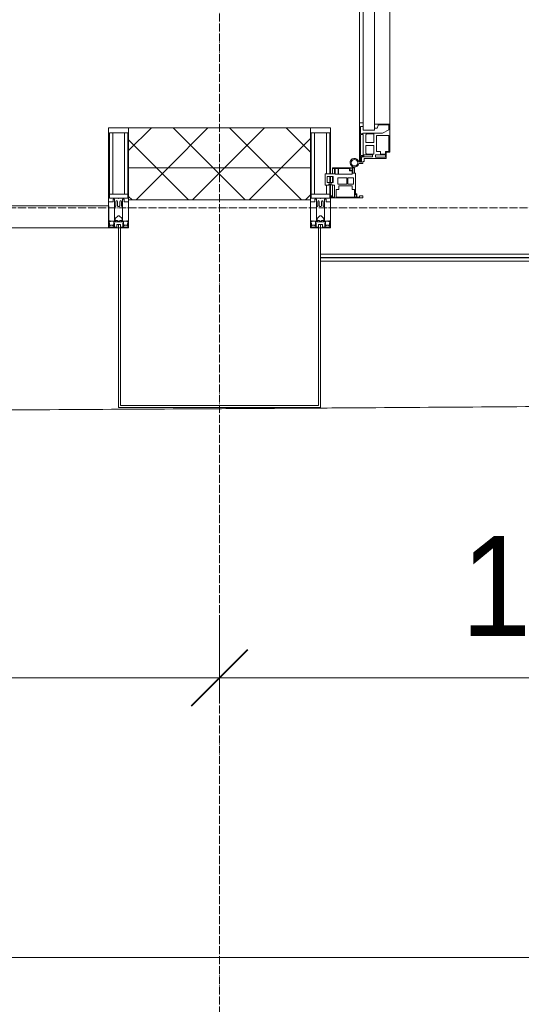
# Model space of a CAD drawing. Header units: millimetres. Extents: x 5617 to 137814, y 7718 to 189336.
# Tile 57 of 97: x 57555 to 58810, y 13406 to 15871. Entities that reach past the tile are written whole.
import ezdxf

# ---------------------------------------------------------------- set-up
doc = ezdxf.new("R2010")
doc.units = ezdxf.units.MM
doc.linetypes.add('ADSK_Линия сетки', pattern=[25, 20, -2.5, 0, -2.5])
doc.linetypes.add('Линия сетки', pattern=[25, 20, -2.5, 0, -2.5])
for name, color, linetype, lineweight in [('Двери', 7, 'Continuous', 18), ('Импосты витража', 7, 'Continuous', 18), ('Колонны', 7, 'Continuous', 18), ('Ограждение', 7, 'Continuous', 18), ('Оси', 7, 'Continuous', 9), ('Панели витража', 7, 'Continuous', 18), ('Поручни', 7, 'Continuous', 18), ('Размеры', 7, 'Continuous', 9), ('Размеры-100', 7, 'Continuous', 9), ('Стены разрез', 7, 'Continuous', 40), ('Стены штриховка', 7, 'Continuous', 40), ('Форма', 7, 'Continuous', 18), ('Элементы узлов', 7, 'Continuous', 18)]:
    doc.layers.add(name, color=color, linetype=linetype, lineweight=lineweight)
doc.styles.add('Arial', font='arial.ttf', dxfattribs={"width": 0.9, "height": 250})
doc.dimstyles.new('Основной_2_5_мм', dxfattribs={"dimscale": 304.8, "dimtxt": 255.06485, "dimasz": 0.463911, "dimexe": 0.492126, "dimexo": 0.492126, "dimgap": 0.098425, "dimtad": 1, "dimdec": 0, "dimdsep": 46, "dimtxsty": 'Arial', "dimblk1": 'OBLIQUE', "dimblk2": 'OBLIQUE', "dimsah": 1, "dimcen": 0.09, "dimdle": 0.492126, "dimazin": 2, "dimtfac": 1, "dimtdec": 4, "dimtix": 1, "dimtmove": 0, "dimatfit": 3, "dimfxl": 1, "dimtvp": 1, "dimtolj": 1, "dimtzin": 0, "dimlwd": 20, "dimlwe": 20, "dimarcsym": 2})
pattern_1 = [(45, (0, 0), (-70.71068, 70.71068), []), (135, (0, 0), (-70.71068, -70.71068), [])]

# ---------------------------------------------------------------- blocks, each defined once
blk = doc.blocks.new('A_PAN_ALU_Door_Double - EXT_1_Double_EQ-7506763-МКСС_К4_L12_41_700_')
at = {"layer": 'Двери', "color": 253, "lineweight": 5, "true_color": 0xaaaaaa}
for p, q in [((-575.1, -160.7), (-585.4, -160.7)), ((-583.7, -164.2), (-583.7, -262.2)), ((-581.6, -179.2), (-581.6, -164.2)), ((-581.6, -164.2), (-578.6, -164.2)), ((-578.6, -164.2), (-578.6, -174.5)), ((-575.1, -165.6), (-575.1, -160.7)), ((-572.4, -165.6), (-575.1, -165.6)), ((-572.4, -173.3), (-572.4, -165.6)), ((572.4, -165.6), (575.1, -165.6)), ((572.4, -173.3), (572.4, -165.6)), ((575.1, -160.7), (585.4, -160.7)), ((575.1, -165.6), (575.1, -160.7)), ((581.6, -164.2), (578.6, -164.2)), ((578.6, -164.2), (578.6, -174.5)), ((581.6, -179.2), (581.6, -164.2)), ((583.7, -164.2), (583.7, -262.2)), ((-572.9, -179.2), (-581.6, -179.2)), ((-581.6, -233.4), (-581.6, -180.9)), ((-581.6, -180.9), (-574.6, -180.9)), ((-575.5, -177.5), (-551.3, -177.5)), ((-574.6, -180.9), (-574.6, -233.4)), ((-572.9, -182.2), (-572.9, -179.2)), ((-551.3, -182.2), (-572.9, -182.2)), ((-517.1, -173.3), (-572.4, -173.3)), ((-567.6, -186.7), (-566.1, -184)), ((-567.6, -205.7), (-567.6, -186.7)), ((-566.1, -184), (-547.7, -184)), ((-551.3, -177.5), (-551.3, -182.2)), ((-547.7, -184), (-547.7, -205.7)), ((-543.6, -182.2), (-543.6, -176.7)), ((-543.6, -176.7), (-518.6, -176.7)), ((-518.6, -182.2), (-543.6, -182.2)), ((-541.3, -230.6), (-541.3, -191)), ((-541.3, -191), (-531.2, -191)), ((-531.2, -191), (-531.2, -184.4)), ((-531.2, -184.4), (-518.8, -184.4)), ((-518.8, -184.4), (-518.8, -191)), ((-518.8, -191), (-510.6, -191)), ((-518.6, -176.7), (-518.6, -182.2)), ((-517.1, -189.3), (-517.1, -173.3)), ((-508.2, -189.3), (-517.1, -189.3)), ((-510.6, -191), (-510.6, -230.6)), ((-508.2, -259.2), (-508.2, -189.3)), ((508.2, -189.3), (517.1, -189.3)), ((508.2, -259.2), (508.2, -189.3)), ((510.6, -191), (510.6, -230.6)), ((518.8, -191), (510.6, -191)), ((517.1, -173.3), (572.4, -173.3)), ((517.1, -189.3), (517.1, -173.3)), ((518.6, -176.7), (518.6, -182.2)), ((543.6, -176.7), (518.6, -176.7)), ((518.6, -182.2), (543.6, -182.2)), ((518.8, -184.4), (518.8, -191)), ((531.2, -184.4), (518.8, -184.4)), ((531.2, -191), (531.2, -184.4)), ((541.3, -191), (531.2, -191)), ((541.3, -230.6), (541.3, -191)), ((543.6, -182.2), (543.6, -176.7)), ((547.7, -184), (547.7, -205.7)), ((566.1, -184), (547.7, -184)), ((551.3, -177.5), (551.3, -182.2)), ((575.5, -177.5), (551.3, -177.5)), ((551.3, -182.2), (572.9, -182.2)), ((567.6, -186.7), (566.1, -184)), ((567.6, -205.7), (567.6, -186.7)), ((572.9, -179.2), (581.6, -179.2)), ((572.9, -182.2), (572.9, -179.2)), ((574.6, -180.9), (574.6, -233.4)), ((581.6, -180.9), (574.6, -180.9)), ((581.6, -233.4), (581.6, -180.9)), ((-547.7, -205.7), (-567.6, -205.7)), ((-567.6, -232.6), (-567.6, -213.6)), ((-567.6, -213.6), (-547.7, -213.6)), ((-547.7, -213.6), (-547.7, -235.3)), ((547.7, -205.7), (567.6, -205.7)), ((567.6, -213.6), (547.7, -213.6)), ((547.7, -213.6), (547.7, -235.3)), ((567.6, -232.6), (567.6, -213.6)), ((-583.7, -244.2), (-583.7, -677.3)), ((-574.6, -233.4), (-581.6, -233.4)), ((-581.6, -253.1), (-581.6, -235.1)), ((-581.6, -235.1), (-575.4, -235.1)), ((-575.4, -235.1), (-575.4, -237.1)), ((-575.4, -237.1), (-526.4, -237.1)), ((-574.6, -244.2), (-546, -244.2)), ((-574.6, -244.2), (-574.6, -677.3)), ((-566.1, -235.3), (-567.6, -232.6)), ((-547.7, -235.3), (-566.1, -235.3)), ((-546, -677.3), (-546, -244.2)), ((-510.6, -230.6), (-541.3, -230.6)), ((-526.4, -237.1), (-510.6, -244.7)), ((-510.6, -244.7), (-510.6, -257.7)), ((510.6, -230.6), (541.3, -230.6)), ((526.4, -237.1), (510.6, -244.7)), ((510.6, -244.7), (510.6, -257.7)), ((575.4, -237.1), (526.4, -237.1)), ((546, -677.3), (546, -244.2)), ((574.6, -244.2), (546, -244.2)), ((547.7, -235.3), (566.1, -235.3)), ((566.1, -235.3), (567.6, -232.6)), ((574.6, -233.4), (581.6, -233.4)), ((574.6, -244.2), (574.6, -677.3)), ((575.4, -235.1), (575.4, -237.1)), ((581.6, -235.1), (575.4, -235.1)), ((581.6, -253.1), (581.6, -235.1)), ((583.7, -244.2), (583.7, -677.3)), ((-583.7, -262.2), (-574.6, -262.2)), ((-574.6, -253.1), (-581.6, -253.1)), ((-574.6, -262.2), (-574.6, -253.1)), ((-539.3, -249.6), (-546, -249.6)), ((-546, -249.6), (-546, -259.2)), ((-546, -259.2), (-508.2, -259.2)), ((-537.1, -255.7), (-539.3, -249.6)), ((-537.1, -257.7), (-537.1, -255.7)), ((-510.6, -257.7), (-537.1, -257.7)), ((-508.2, -662.3), (-508.2, -259.2)), ((546, -259.2), (508.2, -259.2)), ((508.2, -662.3), (508.2, -259.2)), ((510.6, -257.7), (537.1, -257.7)), ((537.1, -255.7), (539.3, -249.6)), ((537.1, -257.7), (537.1, -255.7)), ((539.3, -249.6), (546, -249.6)), ((546, -249.6), (546, -259.2)), ((574.6, -253.1), (581.6, -253.1)), ((574.6, -262.2), (574.6, -253.1)), ((583.7, -262.2), (574.6, -262.2)), ((-574.6, -659.3), (-583.7, -659.3)), ((-583.7, -659.3), (-583.7, -758.9)), ((-574.6, -659.3), (-583.7, -659.3)), ((-583.7, -659.3), (-583.7, -758.9)), ((-574.6, -668.4), (-574.6, -659.3)), ((-574.6, -668.4), (-574.6, -659.3)), ((-508.2, -662.3), (-546, -662.3)), ((-546, -662.3), (-546, -672)), ((-508.2, -662.3), (-546, -662.3)), ((-546, -662.3), (-546, -672)), ((-537.1, -665.9), (-537.1, -663.8)), ((-537.1, -663.8), (-510.6, -663.8)), ((-537.1, -665.9), (-537.1, -663.8)), ((-537.1, -663.8), (-510.6, -663.8)), ((-510.6, -663.8), (-510.6, -676.8)), ((-510.6, -663.8), (-510.6, -676.8)), ((-508.2, -732.3), (-508.2, -662.3)), ((-508.2, -732.3), (-508.2, -662.3)), ((508.2, -662.3), (546, -662.3)), ((508.2, -732.3), (508.2, -662.3)), ((508.2, -662.3), (546, -662.3)), ((508.2, -732.3), (508.2, -662.3)), ((510.6, -663.8), (510.6, -676.8)), ((537.1, -663.8), (510.6, -663.8)), ((510.6, -663.8), (510.6, -676.8)), ((537.1, -663.8), (510.6, -663.8)), ((537.1, -665.9), (537.1, -663.8)), ((537.1, -665.9), (537.1, -663.8)), ((546, -662.3), (546, -672)), ((546, -662.3), (546, -672)), ((574.6, -659.3), (583.7, -659.3)), ((574.6, -668.4), (574.6, -659.3)), ((574.6, -659.3), (583.7, -659.3)), ((574.6, -668.4), (574.6, -659.3)), ((583.7, -659.3), (583.7, -758.9)), ((583.7, -659.3), (583.7, -758.9)), ((-581.6, -686.5), (-581.6, -668.4)), ((-581.6, -668.4), (-574.6, -668.4)), ((-581.6, -686.5), (-581.6, -668.4)), ((-581.6, -668.4), (-574.6, -668.4)), ((-575.4, -686.5), (-581.6, -686.5)), ((-575.4, -686.5), (-581.6, -686.5)), ((-581.6, -740.6), (-581.6, -688.2)), ((-581.6, -688.2), (-574.6, -688.2)), ((-581.6, -740.6), (-581.6, -688.2)), ((-581.6, -688.2), (-574.6, -688.2)), ((-526.4, -684.5), (-575.4, -684.5)), ((-575.4, -684.5), (-575.4, -686.5)), ((-526.4, -684.5), (-575.4, -684.5)), ((-575.4, -684.5), (-575.4, -686.5)), ((-574.6, -677.3), (-546, -677.3)), ((-574.6, -688.2), (-574.6, -740.6)), ((-574.6, -688.2), (-574.6, -740.6)), ((-567.6, -688.9), (-566.1, -686.3)), ((-567.6, -688.9), (-566.1, -686.3)), ((-567.6, -708), (-567.6, -688.9)), ((-567.6, -708), (-567.6, -688.9)), ((-566.1, -686.3), (-547.7, -686.3)), ((-566.1, -686.3), (-547.7, -686.3)), ((-547.7, -686.3), (-547.7, -708)), ((-547.7, -686.3), (-547.7, -708)), ((-546, -672), (-539.3, -672)), ((-546, -672), (-539.3, -672)), ((-539.3, -672), (-537.1, -665.9)), ((-539.3, -672), (-537.1, -665.9)), ((-510.6, -676.8), (-526.4, -684.5)), ((-510.6, -676.8), (-526.4, -684.5)), ((510.6, -676.8), (526.4, -684.5)), ((510.6, -676.8), (526.4, -684.5)), ((526.4, -684.5), (575.4, -684.5)), ((526.4, -684.5), (575.4, -684.5)), ((539.3, -672), (537.1, -665.9)), ((539.3, -672), (537.1, -665.9)), ((546, -672), (539.3, -672)), ((546, -672), (539.3, -672)), ((574.6, -677.3), (546, -677.3)), ((547.7, -686.3), (547.7, -708)), ((566.1, -686.3), (547.7, -686.3)), ((547.7, -686.3), (547.7, -708)), ((566.1, -686.3), (547.7, -686.3)), ((567.6, -688.9), (566.1, -686.3)), ((567.6, -688.9), (566.1, -686.3)), ((567.6, -708), (567.6, -688.9)), ((567.6, -708), (567.6, -688.9)), ((581.6, -668.4), (574.6, -668.4)), ((581.6, -668.4), (574.6, -668.4)), ((581.6, -688.2), (574.6, -688.2)), ((574.6, -688.2), (574.6, -740.6)), ((581.6, -688.2), (574.6, -688.2)), ((574.6, -688.2), (574.6, -740.6)), ((575.4, -684.5), (575.4, -686.5)), ((575.4, -684.5), (575.4, -686.5)), ((575.4, -686.5), (581.6, -686.5)), ((575.4, -686.5), (581.6, -686.5)), ((581.6, -686.5), (581.6, -668.4)), ((581.6, -686.5), (581.6, -668.4)), ((581.6, -740.6), (581.6, -688.2)), ((581.6, -740.6), (581.6, -688.2)), ((-547.7, -708), (-567.6, -708)), ((-547.7, -708), (-567.6, -708)), ((-541.3, -730.5), (-541.3, -691)), ((-541.3, -691), (-510.6, -691)), ((-541.3, -730.5), (-541.3, -691)), ((-541.3, -691), (-510.6, -691)), ((-510.6, -691), (-510.6, -730.6)), ((-510.6, -691), (-510.6, -730.6)), ((541.3, -691), (510.6, -691)), ((510.6, -691), (510.6, -730.6)), ((541.3, -691), (510.6, -691)), ((510.6, -691), (510.6, -730.6)), ((541.3, -730.5), (541.3, -691)), ((541.3, -730.5), (541.3, -691)), ((547.7, -708), (567.6, -708)), ((547.7, -708), (567.6, -708)), ((-567.6, -734.8), (-567.6, -715.8)), ((-567.6, -715.8), (-547.7, -715.8)), ((-567.6, -734.8), (-567.6, -715.8)), ((-567.6, -715.8), (-547.7, -715.8)), ((-566.1, -737.5), (-567.6, -734.8)), ((-566.1, -737.5), (-567.6, -734.8)), ((-547.7, -737.5), (-566.1, -737.5)), ((-547.7, -737.5), (-566.1, -737.5)), ((-547.7, -715.8), (-547.7, -737.5)), ((-547.7, -715.8), (-547.7, -737.5)), ((-531.2, -730.5), (-541.3, -730.5)), ((-531.2, -730.5), (-541.3, -730.5)), ((-531.2, -737.1), (-531.2, -730.5)), ((-531.2, -737.1), (-531.2, -730.5)), ((-518.8, -737.1), (-531.2, -737.1)), ((-518.8, -737.1), (-531.2, -737.1)), ((-510.6, -730.6), (-518.8, -730.6)), ((-518.8, -730.6), (-518.8, -737.1)), ((-510.6, -730.6), (-518.8, -730.6)), ((-518.8, -730.6), (-518.8, -737.1)), ((-517.1, -741.8), (-517.1, -732.3)), ((-517.1, -732.3), (-508.2, -732.3)), ((-517.1, -741.8), (-517.1, -732.3)), ((-517.1, -732.3), (-508.2, -732.3)), ((517.1, -732.3), (508.2, -732.3)), ((517.1, -732.3), (508.2, -732.3)), ((510.6, -730.6), (518.8, -730.6)), ((510.6, -730.6), (518.8, -730.6)), ((517.1, -741.8), (517.1, -732.3)), ((517.1, -741.8), (517.1, -732.3)), ((518.8, -730.6), (518.8, -737.1)), ((518.8, -730.6), (518.8, -737.1)), ((518.8, -737.1), (531.2, -737.1)), ((518.8, -737.1), (531.2, -737.1)), ((531.2, -730.5), (541.3, -730.5)), ((531.2, -737.1), (531.2, -730.5)), ((531.2, -730.5), (541.3, -730.5)), ((531.2, -737.1), (531.2, -730.5)), ((567.6, -715.8), (547.7, -715.8)), ((547.7, -715.8), (547.7, -737.5)), ((567.6, -715.8), (547.7, -715.8)), ((547.7, -715.8), (547.7, -737.5)), ((547.7, -737.5), (566.1, -737.5)), ((547.7, -737.5), (566.1, -737.5)), ((566.1, -737.5), (567.6, -734.8)), ((566.1, -737.5), (567.6, -734.8)), ((567.6, -734.8), (567.6, -715.8)), ((567.6, -734.8), (567.6, -715.8)), ((-583.7, -758.9), (-578.6, -758.9)), ((-583.7, -758.9), (-578.6, -758.9)), ((-574.6, -740.6), (-581.6, -740.6)), ((-574.6, -740.6), (-581.6, -740.6)), ((-581.6, -750.3), (-581.6, -742.3)), ((-581.6, -742.3), (-572.9, -742.3)), ((-581.6, -750.3), (-581.6, -742.3)), ((-581.6, -742.3), (-572.9, -742.3)), ((-579.8, -750.3), (-581.6, -750.3)), ((-579.8, -750.3), (-581.6, -750.3)), ((-578.6, -748.9), (-579.8, -748.9)), ((-579.8, -748.9), (-579.8, -750.3)), ((-578.6, -748.9), (-579.8, -748.9)), ((-579.8, -748.9), (-579.8, -750.3)), ((-578.6, -758.9), (-578.6, -748.9)), ((-578.6, -758.9), (-578.6, -748.9)), ((-572.9, -742.3), (-572.9, -739.3)), ((-572.9, -739.3), (-543.6, -739.3)), ((-572.9, -742.3), (-572.9, -739.3)), ((-572.9, -739.3), (-543.6, -739.3)), ((-543.6, -739.3), (-543.6, -744.8)), ((-543.6, -739.3), (-543.6, -744.8)), ((-543.6, -744.8), (-518.6, -744.8)), ((-543.6, -744.8), (-518.6, -744.8)), ((-518.6, -744.8), (-518.6, -741.8)), ((-518.6, -741.8), (-517.1, -741.8)), ((-518.6, -744.8), (-518.6, -741.8)), ((-518.6, -741.8), (-517.1, -741.8)), ((518.6, -741.8), (517.1, -741.8)), ((518.6, -741.8), (517.1, -741.8)), ((518.6, -744.8), (518.6, -741.8)), ((518.6, -744.8), (518.6, -741.8)), ((543.6, -744.8), (518.6, -744.8)), ((543.6, -744.8), (518.6, -744.8)), ((543.6, -739.3), (543.6, -744.8)), ((572.9, -739.3), (543.6, -739.3)), ((543.6, -739.3), (543.6, -744.8)), ((572.9, -739.3), (543.6, -739.3)), ((572.9, -742.3), (572.9, -739.3)), ((572.9, -742.3), (572.9, -739.3)), ((581.6, -742.3), (572.9, -742.3)), ((581.6, -742.3), (572.9, -742.3)), ((574.6, -740.6), (581.6, -740.6)), ((574.6, -740.6), (581.6, -740.6)), ((578.6, -748.9), (579.8, -748.9)), ((578.6, -758.9), (578.6, -748.9)), ((578.6, -748.9), (579.8, -748.9)), ((578.6, -758.9), (578.6, -748.9)), ((583.7, -758.9), (578.6, -758.9)), ((583.7, -758.9), (578.6, -758.9)), ((579.8, -748.9), (579.8, -750.3)), ((579.8, -748.9), (579.8, -750.3)), ((579.8, -750.3), (581.6, -750.3)), ((579.8, -750.3), (581.6, -750.3)), ((581.6, -750.3), (581.6, -742.3)), ((581.6, -750.3), (581.6, -742.3))]:
    blk.add_line(p, q, dxfattribs=at)
at = {"layer": 'Двери', "lineweight": 5}
for p, q in [((-625.1, -576.5), (-605.1, -576.5)), ((-605.1, -576.5), (-605.1, -596.5)), ((625.1, -576.5), (605.1, -576.5)), ((605.1, -576.5), (605.1, -596.5)), ((-660.1, -685.7), (-660.1, -611.5)), ((-640.1, -611.5), (-640.1, -683.8)), ((-605.1, -596.5), (-625.1, -596.5)), ((605.1, -596.5), (625.1, -596.5)), ((640.1, -611.5), (640.1, -683.8)), ((660.1, -685.7), (660.1, -611.5)), ((-624.5, -698.8), (-597.6, -697.7)), ((-597.6, -723.5), (-597.6, -696)), ((-595.1, -693.5), (-583.6, -693.5)), ((595.1, -693.5), (583.6, -693.5)), ((597.6, -723.5), (597.6, -696)), ((624.5, -698.8), (597.6, -697.7)), ((-597.6, -721.7), (-626.4, -720.7)), ((-583.6, -726), (-595.1, -726)), ((583.6, -726), (595.1, -726)), ((597.6, -721.7), (626.4, -720.7))]:
    blk.add_line(p, q, dxfattribs=at)
at = {"layer": 'Двери', "color": 253, "lineweight": 5, "true_color": 0xaaaaaa}
for centre, radius, start, end in [((-596.2, -162.7), 11, 9.9716, 343.953), ((-596.2, -162.6), 8, 90, 270), ((-596.2, -162.6), 8, 270, 90), ((-583.7, -166.3), 2.03, 90, 163.9279), ((583.7, -166.3), 2.03, 16.0721, 90), ((596.2, -162.7), 11, 196.047, 170.0284), ((596.2, -162.6), 8, 90, 270), ((596.2, -162.6), 8, 270, 90), ((-575.5, -174.5), 3, 180, 270), ((575.5, -174.5), 3, 270, 0)]:
    blk.add_arc(centre, radius, start, end, dxfattribs=at)
at = {"layer": 'Двери', "color": 254, "lineweight": 5, "true_color": 0xd4d4d4}
for centre, start, end in [((-596.2, -162.6), 270.9387, 0.704), ((596.2, -162.6), 179.296, 269.0613)]:
    blk.add_arc(centre, 596.2, start, end, dxfattribs=at)
at = {"layer": 'Двери', "lineweight": 5}
for centre, radius, start, end in [((-625.1, -611.5), 35, 90, 180), ((625.1, -611.5), 35, 0, 90), ((-625.1, -611.5), 15, 90, 180), ((625.1, -611.5), 15, 0, 90), ((-625.1, -685.7), 35, 180, 267.8055), ((-625.1, -683.8), 15, 180, 272.1944), ((625.1, -683.8), 15, 267.8056, 0), ((625.1, -685.7), 35, 272.1945, 0), ((-595.1, -696), 2.5, 90, 180), ((595.1, -696), 2.5, 0, 90), ((-595.1, -723.5), 2.5, 180, 270), ((595.1, -723.5), 2.5, 270, 0)]:
    blk.add_arc(centre, radius, start, end, dxfattribs=at)
at = {"layer": 'Панели витража', "color": 253, "lineweight": 5, "true_color": 0xaaaaaa}
for p, q in [((-654.3, -79.5), (-654.3, -74.5)), ((-654.3, -74.5), (-575.3, -74.5)), ((-652.8, -79.5), (-654.3, -79.5)), ((-652.8, -76.7), (-652.8, -79.5)), ((-646.3, -76.7), (-652.8, -76.7)), ((-651.2, -76.7), (-651.2, -106.6)), ((-646.3, -106.6), (-646.3, -76.7)), ((-592, -76.3), (-642.4, -76.3)), ((-642.4, -76.3), (-642.4, -95.5)), ((-642.4, -95.5), (-635.3, -95.5)), ((-635.3, -95.5), (-635.3, -105)), ((-602.1, -95.5), (-595.8, -95.5)), ((-602.1, -105), (-602.1, -95.5)), ((-596.2, -95.5), (-596.2, -76.2)), ((-595.8, -89), (-595, -88.2)), ((-595.8, -95.5), (-595.8, -89)), ((-595, -83.1), (-592, -83.1)), ((-595, -88.2), (-595, -83.1)), ((-593.3, -84.8), (-593.3, -136.5)), ((-590.3, -84.8), (-593.3, -84.8)), ((-592, -83.1), (-592, -76.3)), ((-590.3, -76.5), (-590.3, -84.8)), ((-583.9, -76.5), (-590.3, -76.5)), ((-583.9, -79.5), (-583.9, -76.5)), ((-575.3, -79.5), (-583.9, -79.5)), ((-575.3, -74.5), (-575.3, -79.5)), ((575.3, -74.5), (654.3, -74.5)), ((575.3, -79.5), (575.3, -74.5)), ((583.9, -79.5), (575.3, -79.5)), ((583.9, -76.5), (583.9, -79.5)), ((590.3, -76.5), (583.9, -76.5)), ((590.3, -84.8), (590.3, -76.5)), ((593.3, -84.8), (590.3, -84.8)), ((592, -76.3), (592, -83.1)), ((642.4, -76.3), (592, -76.3)), ((592, -83.1), (595, -83.1)), ((593.3, -136.5), (593.3, -84.8)), ((595, -83.1), (595, -88.2)), ((595, -88.2), (595.8, -89)), ((595.8, -89), (595.8, -95.5)), ((595.8, -95.5), (602.1, -95.5)), ((596.2, -76.2), (596.2, -95.5)), ((602.1, -95.5), (602.1, -105)), ((635.3, -95.5), (642.4, -95.5)), ((635.3, -105), (635.3, -95.5)), ((642.4, -95.5), (642.4, -76.3)), ((646.3, -76.7), (646.3, -106.6)), ((652.8, -76.7), (646.3, -76.7)), ((651.2, -106.6), (651.2, -76.7)), ((652.8, -79.5), (652.8, -76.7)), ((654.3, -79.5), (652.8, -79.5)), ((654.3, -74.5), (654.3, -79.5)), ((-669.2, -106.6), (-660.2, -106.6)), ((-669.2, -135.1), (-669.2, -106.6)), ((-664.2, -113.4), (-664.2, -128.4)), ((-649.2, -113.4), (-664.2, -113.4)), ((-660.2, -106.6), (-660.2, -110.1)), ((-660.2, -110.1), (-653.3, -110.1)), ((-653.3, -106.6), (-646.3, -106.6)), ((-653.3, -110.1), (-653.3, -106.6)), ((-651.2, -113.4), (-651.2, -128.4)), ((-649.2, -128.4), (-649.2, -113.4)), ((-637.8, -108.8), (-637.8, -125)), ((-615.2, -108.8), (-637.8, -108.8)), ((-635.3, -105), (-602.1, -105)), ((-615.2, -125), (-615.2, -108.8)), ((-613, -108.8), (-613, -125)), ((-598.7, -108.8), (-613, -108.8)), ((-598.7, -125), (-598.7, -108.8)), ((598.7, -108.8), (598.7, -125)), ((613, -108.8), (598.7, -108.8)), ((602.1, -105), (635.3, -105)), ((613, -125), (613, -108.8)), ((615.2, -108.8), (615.2, -125)), ((637.8, -108.8), (615.2, -108.8)), ((637.8, -125), (637.8, -108.8)), ((646.3, -106.6), (653.3, -106.6)), ((649.2, -113.4), (649.2, -128.4)), ((664.2, -113.4), (649.2, -113.4)), ((651.2, -128.4), (651.2, -113.4)), ((653.3, -106.6), (653.3, -110.1)), ((653.3, -110.1), (660.2, -110.1)), ((660.2, -106.6), (669.2, -106.6)), ((660.2, -110.1), (660.2, -106.6)), ((664.2, -128.4), (664.2, -113.4)), ((669.2, -106.6), (669.2, -135.1)), ((-645.9, -135.1), (-669.2, -135.1)), ((-664.2, -128.4), (-649.2, -128.4)), ((-651.2, -135.1), (-651.2, -148.5)), ((-645.9, -148.5), (-645.9, -135.1)), ((-644.3, -134.5), (-644.3, -148.2)), ((-637.3, -134.5), (-644.3, -134.5)), ((-637.8, -125), (-615.2, -125)), ((-637.3, -148.2), (-637.3, -134.5)), ((-635.9, -134.2), (-635.9, -148.4)), ((-601.9, -134.2), (-635.9, -134.2)), ((-613, -125), (-598.7, -125)), ((-608.9, -142.8), (-601.9, -142.8)), ((-608.9, -148.4), (-608.9, -142.8)), ((-607.5, -144.4), (-607.5, -148.7)), ((-601.5, -144.4), (-607.5, -144.4)), ((-601.9, -142.8), (-601.9, -134.2)), ((-601.5, -148.7), (-601.5, -144.4)), ((-600.3, -136.5), (-600.3, -150)), ((-593.3, -136.5), (-600.3, -136.5)), ((-596.2, -150), (-596.2, -136.5)), ((600.3, -136.5), (593.3, -136.5)), ((596.2, -136.5), (596.2, -150)), ((598.7, -125), (613, -125)), ((600.3, -150), (600.3, -136.5)), ((601.5, -144.4), (601.5, -148.7)), ((607.5, -144.4), (601.5, -144.4)), ((635.9, -134.2), (601.9, -134.2)), ((601.9, -134.2), (601.9, -142.8)), ((601.9, -142.8), (608.9, -142.8)), ((607.5, -148.7), (607.5, -144.4)), ((608.9, -142.8), (608.9, -148.4)), ((615.2, -125), (637.8, -125)), ((635.9, -148.4), (635.9, -134.2)), ((637.3, -134.5), (637.3, -148.2)), ((644.3, -134.5), (637.3, -134.5)), ((644.3, -148.2), (644.3, -134.5)), ((645.9, -135.1), (645.9, -148.5)), ((669.2, -135.1), (645.9, -135.1)), ((649.2, -128.4), (664.2, -128.4)), ((651.2, -148.5), (651.2, -135.1)), ((-651.2, -148.5), (-645.9, -148.5)), ((-651.2, -150), (-651.2, -148.5)), ((-600.3, -150), (-651.2, -150)), ((-644.3, -148.2), (-637.3, -148.2)), ((-635.9, -148.4), (-608.9, -148.4)), ((-607.5, -148.7), (-601.5, -148.7)), ((-600.3, -150), (-596.2, -150)), ((596.2, -150), (600.3, -150)), ((651.2, -150), (600.3, -150)), ((601.5, -148.7), (607.5, -148.7)), ((608.9, -148.4), (635.9, -148.4)), ((637.3, -148.2), (644.3, -148.2)), ((645.9, -148.5), (651.2, -148.5)), ((651.2, -148.5), (651.2, -150))]:
    blk.add_line(p, q, dxfattribs=at)
blk = doc.blocks.new('Rectangular Mullion - 50Wx250H-2623690-МКСС_К4_L12_41_700_')
at = {"layer": 'Элементы узлов', "color": 253, "lineweight": 5, "true_color": 0xaaaaaa}
for p, q in [((-25, 65.2), (-25, 250)), ((-25, 250), (0, 250)), ((25, 250), (0, 250)), ((25, 65.2), (25, 250)), ((-23, 237.3), (0, 237.3)), ((-23, 237.3), (-23, 73.6)), ((-14.9, 84), (-14.9, 237.3)), ((23, 237.3), (0, 237.3)), ((14.9, 84), (14.9, 237.3)), ((23, 237.3), (23, 73.6)), ((0, 84), (-23, 84)), ((0, 84), (23, 84)), ((-14, 65.2), (-25, 65.2)), ((-0.5, 73.6), (-23, 73.6)), ((-14, 71.3), (-14, 65.2)), ((-10, 71.3), (-14, 71.3)), ((-10, 53), (-10, 71.3)), ((-8.7, 53), (-10, 53)), ((-10, 53), (-10, 17)), ((-8.7, 53), (-7, 54.7)), ((-7, 65.2), (-5.9, 67.3)), ((-7, 65.2), (-7, 54.7)), ((-4.1, 67.3), (-5.9, 67.3)), ((-4.1, 67.3), (-2.9, 65.1)), ((-2.9, 65.1), (-2.9, 54.6)), ((-1.3, 53), (-2.9, 54.6)), ((0, 53), (-1.3, 53)), ((0, 53), (1.3, 53)), ((0.5, 73.6), (23, 73.6)), ((1.3, 53), (2.9, 54.6)), ((4.1, 67.3), (2.9, 65.1)), ((2.9, 65.1), (2.9, 54.6)), ((4.1, 67.3), (5.9, 67.3)), ((7, 65.2), (5.9, 67.3)), ((7, 65.2), (7, 54.7)), ((8.7, 53), (7, 54.7)), ((8.7, 53), (10, 53)), ((10, 71.3), (14, 71.3)), ((10, 53), (10, 71.3)), ((10, 53), (10, 17)), ((14, 71.3), (14, 65.2)), ((14, 65.2), (25, 65.2)), ((-8.5, 23), (-1.5, 30)), ((-1.5, 30), (0, 30)), ((1.5, 30), (0, 30)), ((8.5, 23), (1.5, 30)), ((-23.8, 14.6), (-25, 14.2)), ((-25, 0), (-25, 14.2)), ((-22.3, 17), (-23.8, 17)), ((-23.8, 17), (-23.8, 14.6)), ((-22.5, 10.6), (-23.8, 14.6)), ((-22.5, 10.6), (-23.7, 9.9)), ((-23.7, 1.3), (-23.7, 9.9)), ((-23.7, 1.3), (-11.8, 1.3)), ((-23.2, 10.2), (-22.5, 8)), ((-22.5, 8), (-22.5, 4.5)), ((-21.3, 4.5), (-22.5, 4.5)), ((-22.3, 17), (-22.3, 16)), ((-22.3, 16), (-21.3, 16)), ((-19, 17.6), (-21.3, 16)), ((-21.3, 4.5), (-21.3, 6.5)), ((-21.3, 6.5), (-14.2, 6.5)), ((-18.4, 16.6), (-19, 17.6)), ((-7.4, 16.6), (-18.4, 16.6)), ((-14.2, 6.5), (-14.2, 4.5)), ((-13.2, 4.5), (-14.2, 4.5)), ((-13.2, 4.5), (-12.2, 7.2)), ((-12.7, 7.6), (-11.3, 11.4)), ((-12.7, 7.6), (-11.8, 6.9)), ((-12.2, 9), (-12.2, 14.8)), ((-12.2, 14.8), (0, 14.8)), ((-11.8, 1.3), (-11.8, 6.9)), ((-10.5, 11.2), (-11.3, 11.4)), ((-10.5, 1.5), (-10.5, 11.2)), ((-4.8, 1.5), (-10.5, 1.5)), ((-10, 17), (-7.5, 17)), ((-8.5, 18.5), (-8.5, 23)), ((-7.5, 18.5), (-8.5, 18.5)), ((-7.5, 17), (-7.5, 18.5)), ((-7.4, 18), (-7.4, 16.6)), ((-2.6, 18), (-7.4, 18)), ((0, 8), (-4.8, 8)), ((-4.8, 1.5), (-4.8, 8)), ((-2.6, 18), (-2.6, 16.8)), ((-2.6, 16.8), (0, 16.8)), ((2.6, 16.8), (0, 16.8)), ((0, 14.8), (0, 16.8)), ((0, 14.8), (0, 16.8)), ((12.2, 14.8), (0, 14.8)), ((0, 0), (0, 8)), ((0, 8), (4.8, 8)), ((0, 0), (0, 8)), ((2.6, 18), (2.6, 16.8)), ((2.6, 18), (7.4, 18)), ((4.8, 1.5), (4.8, 8)), ((4.8, 1.5), (10.5, 1.5)), ((7.4, 18), (7.4, 16.6)), ((7.4, 16.6), (18.4, 16.6)), ((7.5, 18.5), (8.5, 18.5)), ((7.5, 17), (7.5, 18.5)), ((10, 17), (7.5, 17)), ((8.5, 18.5), (8.5, 23)), ((10.5, 11.2), (11.3, 11.4)), ((10.5, 1.5), (10.5, 11.2)), ((12.7, 7.6), (11.3, 11.4)), ((12.7, 7.6), (11.8, 6.9)), ((11.8, 1.3), (11.8, 6.9)), ((23.7, 1.3), (11.8, 1.3)), ((12.2, 9), (12.2, 14.8)), ((13.2, 4.5), (12.2, 7.2)), ((13.2, 4.5), (14.2, 4.5)), ((21.3, 6.5), (14.2, 6.5)), ((14.2, 6.5), (14.2, 4.5)), ((18.4, 16.6), (19, 17.6)), ((19, 17.6), (21.3, 16)), ((22.3, 16), (21.3, 16)), ((21.3, 4.5), (21.3, 6.5)), ((21.3, 4.5), (22.5, 4.5)), ((22.3, 17), (22.3, 16)), ((22.3, 17), (23.8, 17)), ((22.5, 10.6), (23.8, 14.6)), ((22.5, 10.6), (23.7, 9.9)), ((23.2, 10.2), (22.5, 8)), ((22.5, 8), (22.5, 4.5)), ((23.7, 1.3), (23.7, 9.9)), ((23.8, 17), (23.8, 14.6)), ((23.8, 14.6), (25, 14.2)), ((25, 0), (25, 14.2)), ((-25, 0), (0, 0)), ((25, 0), (0, 0))]:
    blk.add_line(p, q, dxfattribs=at)
for centre, start, end in [((-0.5, 73.1), 360, 90), ((0.5, 73.1), 90, 180)]:
    blk.add_arc(centre, 0.5, start, end, dxfattribs=at)
blk = doc.blocks.new('Rectangular Mullion - R_StandardFrame_50Wx250H-V62-МКСС_К4_L12_41_700_')
at = {"layer": 'Импосты витража', "color": 253, "lineweight": 5, "true_color": 0xaaaaaa}
for p, q in [((-25, -250), (-25, 0)), ((-25, 0), (0, 0)), ((5, 0), (25, 0)), ((25, 0), (25, -250)), ((25, -250), (-25, -250))]:
    blk.add_line(p, q, dxfattribs=at)
blk = doc.blocks.new('Rectangular Mullion - 50Wx250H-V65-МКСС_К4_L12_41_700_')
at = {"layer": 'Элементы узлов', "color": 253, "lineweight": 5, "true_color": 0xaaaaaa}
for p, q in [((-25, 65.2), (-25, 250)), ((-25, 250), (0, 250)), ((25, 250), (0, 250)), ((25, 135.1), (25, 250)), ((-23, 237.3), (0, 237.3)), ((-23, 237.3), (-23, 73.6)), ((-14.9, 84), (-14.9, 237.3)), ((23, 237.3), (0, 237.3)), ((14.9, 135.1), (14.9, 237.3)), ((23, 237.3), (23, 135.1)), ((23, 128.4), (23, 113.4)), ((25, 113.4), (25, 128.4)), ((14.9, 84), (14.9, 106.6)), ((23, 110.1), (23, 73.6)), ((25, 65.2), (25, 110.1)), ((0, 84), (-23, 84)), ((0, 84), (23, 84)), ((-14, 65.2), (-25, 65.2)), ((-0.5, 73.6), (-23, 73.6)), ((-14, 71.3), (-14, 65.2)), ((-10, 71.3), (-14, 71.3)), ((-10, 53), (-10, 71.3)), ((-8.7, 53), (-10, 53)), ((-10, 53), (-10, 17)), ((-8.7, 53), (-7, 54.7)), ((-7, 65.2), (-5.9, 67.3)), ((-7, 65.2), (-7, 54.7)), ((-4.1, 67.3), (-5.9, 67.3)), ((-4.1, 67.3), (-2.9, 65.1)), ((-2.9, 65.1), (-2.9, 54.6)), ((-1.3, 53), (-2.9, 54.6)), ((0, 53), (-1.3, 53)), ((0, 53), (1.3, 53)), ((0.5, 73.6), (23, 73.6)), ((1.3, 53), (2.9, 54.6)), ((4.1, 67.3), (2.9, 65.1)), ((2.9, 65.1), (2.9, 54.6)), ((4.1, 67.3), (5.9, 67.3)), ((7, 65.2), (5.9, 67.3)), ((7, 65.2), (7, 54.7)), ((8.7, 53), (7, 54.7)), ((8.7, 53), (10, 53)), ((10, 71.3), (14, 71.3)), ((10, 53), (10, 71.3)), ((10, 53), (10, 17)), ((14, 71.3), (14, 65.2)), ((14, 65.2), (25, 65.2)), ((-8.5, 23), (-1.5, 30)), ((-1.5, 30), (0, 30)), ((1.5, 30), (0, 30)), ((8.5, 23), (1.5, 30)), ((-23.8, 14.6), (-25, 14.2)), ((-25, 0), (-25, 14.2)), ((-22.3, 17), (-23.8, 17)), ((-23.8, 17), (-23.8, 14.6)), ((-22.5, 10.6), (-23.8, 14.6)), ((-22.5, 10.6), (-23.7, 9.9)), ((-23.7, 1.3), (-23.7, 9.9)), ((-23.7, 1.3), (-11.8, 1.3)), ((-23.2, 10.2), (-22.5, 8)), ((-22.5, 8), (-22.5, 4.5)), ((-21.3, 4.5), (-22.5, 4.5)), ((-22.3, 17), (-22.3, 16)), ((-22.3, 16), (-21.3, 16)), ((-19, 17.6), (-21.3, 16)), ((-21.3, 4.5), (-21.3, 6.5)), ((-21.3, 6.5), (-14.2, 6.5)), ((-18.4, 16.6), (-19, 17.6)), ((-7.4, 16.6), (-18.4, 16.6)), ((-14.2, 6.5), (-14.2, 4.5)), ((-13.2, 4.5), (-14.2, 4.5)), ((-13.2, 4.5), (-12.2, 7.2)), ((-12.7, 7.6), (-11.3, 11.4)), ((-12.7, 7.6), (-11.8, 6.9)), ((-12.2, 9), (-12.2, 14.8)), ((-12.2, 14.8), (0, 14.8)), ((-11.8, 1.3), (-11.8, 6.9)), ((-10.5, 11.2), (-11.3, 11.4)), ((-10.5, 1.5), (-10.5, 11.2)), ((-4.8, 1.5), (-10.5, 1.5)), ((-10, 17), (-7.5, 17)), ((-8.5, 18.5), (-8.5, 23)), ((-7.5, 18.5), (-8.5, 18.5)), ((-7.5, 17), (-7.5, 18.5)), ((-7.4, 18), (-7.4, 16.6)), ((-2.6, 18), (-7.4, 18)), ((0, 8), (-4.8, 8)), ((-4.8, 1.5), (-4.8, 8)), ((-2.6, 18), (-2.6, 16.8)), ((-2.6, 16.8), (0, 16.8)), ((2.6, 16.8), (0, 16.8)), ((0, 14.8), (0, 16.8)), ((0, 14.8), (0, 16.8)), ((12.2, 14.8), (0, 14.8)), ((0, 0), (0, 8)), ((0, 8), (4.8, 8)), ((0, 0), (0, 8)), ((2.6, 18), (2.6, 16.8)), ((2.6, 18), (7.4, 18)), ((4.8, 1.5), (4.8, 8)), ((4.8, 1.5), (10.5, 1.5)), ((7.4, 18), (7.4, 16.6)), ((7.4, 16.6), (18.4, 16.6)), ((7.5, 18.5), (8.5, 18.5)), ((7.5, 17), (7.5, 18.5)), ((10, 17), (7.5, 17)), ((8.5, 18.5), (8.5, 23)), ((10.5, 11.2), (11.3, 11.4)), ((10.5, 1.5), (10.5, 11.2)), ((12.7, 7.6), (11.3, 11.4)), ((12.7, 7.6), (11.8, 6.9)), ((11.8, 1.3), (11.8, 6.9)), ((23.7, 1.3), (11.8, 1.3)), ((12.2, 9), (12.2, 14.8)), ((13.2, 4.5), (12.2, 7.2)), ((13.2, 4.5), (14.2, 4.5)), ((21.3, 6.5), (14.2, 6.5)), ((14.2, 6.5), (14.2, 4.5)), ((18.4, 16.6), (19, 17.6)), ((19, 17.6), (21.3, 16)), ((22.3, 16), (21.3, 16)), ((21.3, 4.5), (21.3, 6.5)), ((21.3, 4.5), (22.5, 4.5)), ((22.3, 17), (22.3, 16)), ((22.3, 17), (23.8, 17)), ((22.5, 10.6), (23.8, 14.6)), ((22.5, 10.6), (23.7, 9.9)), ((23.2, 10.2), (22.5, 8)), ((22.5, 8), (22.5, 4.5)), ((23.7, 1.3), (23.7, 9.9)), ((23.8, 17), (23.8, 14.6)), ((23.8, 14.6), (25, 14.2)), ((25, 0), (25, 14.2)), ((-25, 0), (0, 0)), ((25, 0), (0, 0))]:
    blk.add_line(p, q, dxfattribs=at)
for centre, start, end in [((-0.5, 73.1), 360, 90), ((0.5, 73.1), 90, 180)]:
    blk.add_arc(centre, 0.5, start, end, dxfattribs=at)
blk = doc.blocks.new('Rectangular Mullion - R_StandardFrame_50Wx250H-V69-МКСС_К4_L12_41_700_')
at = {"layer": 'Импосты витража', "color": 253, "lineweight": 5, "true_color": 0xaaaaaa}
for p, q in [((-25, -250), (-25, 0)), ((-25, 0), (-5, 0)), ((0, 0), (25, 0)), ((25, 0), (25, -110.1)), ((25, -113.4), (25, -128.4)), ((25, -135.1), (25, -250)), ((25, -250), (-25, -250))]:
    blk.add_line(p, q, dxfattribs=at)
blk = doc.blocks.new('System Panel - A_PAN_Glass-7508020-МКСС_К4_L12_41_700_')
at = {"layer": 'Панели витража', "color": 253, "lineweight": 5, "true_color": 0xaaaaaa}
for p, q in [((656.25, 55), (-656.25, 55)), ((-656.25, 55), (-656.25, 0)), ((656.25, 0), (656.25, 55)), ((-656.25, 0), (656.25, 0))]:
    blk.add_line(p, q, dxfattribs=at)
blk = doc.blocks.new('Ограждение - Ограждение-6013889-МКСС_К4_L12_41_700_')
at = {"layer": 'Поручни', "color": 253, "lineweight": 5, "true_color": 0xaaaaaa}
for p, q in [((41215, -116.5), (39852.5, -116.5)), ((41215, -124.5), (39852.5, -124.5)), ((41215, -125.5), (39852.5, -125.5)), ((41215, -133.5), (39852.5, -133.5))]:
    blk.add_line(p, q, dxfattribs=at)
blk = doc.blocks.new('A_SLK_PAN_Type1 - Прямой тип панели-6537637-МКСС_К4_L12_41_700_')
at = {"layer": 'Колонны', "lineweight": 5}
for p, q in [((-252.5, 450), (252.5, 450)), ((-252.5, 0), (-252.5, 450)), ((-247.5, 445), (-247.5, 0)), ((247.5, 445), (-247.5, 445)), ((247.5, 0), (247.5, 445)), ((252.5, 450), (252.5, 0)), ((-247.5, 0), (-252.5, 0)), ((252.5, 0), (247.5, 0))]:
    blk.add_line(p, q, dxfattribs=at)
blk = doc.blocks.new('135_SLK_K4_AR_FCD_rvt-1-МКСС_К4_L12_41_700_')
at = {"layer": 'Стены разрез', "lineweight": 5, "true_color": 0xaaaaaa}
h = blk.add_hatch(dxfattribs=at)
h.set_pattern_fill('FP_4', color=253, style=0, pattern_type=2)
h.set_pattern_definition(pattern_1)
h.paths.add_polyline_path([(122122.5, 15500), (122577.5, 15500), (122577.5, 15600), (122122.5, 15600)])
h = blk.add_hatch(dxfattribs=at)
h.set_pattern_fill('FP_4', color=253, style=0, pattern_type=2)
h.set_pattern_definition(pattern_1)
h.paths.add_polyline_path([(122577.5, 15420), (122577.5, 15500), (122122.5, 15500), (122122.5, 15420), (122526.7, 15420)])
at = {"layer": 'Стены разрез', "color": 253, "lineweight": 9, "true_color": 0xaaaaaa}
for p, q in [((122577.5, 15600), (122122.5, 15600)), ((122122.5, 15600), (122122.5, 15420)), ((122577.5, 15420), (122577.5, 15600)), ((122122.5, 15420), (122577.5, 15420))]:
    blk.add_line(p, q, dxfattribs=at)
at = {"layer": 'Стены штриховка', "color": 253, "lineweight": 9, "true_color": 0xaaaaaa}
blk.add_line((122577.5, 15500), (122122.5, 15500), dxfattribs=at)
at = {"layer": 'Форма', "color": 253, "lineweight": 5, "true_color": 0xaaaaaa, "flags": 128}
blk.add_lwpolyline([(114341.6, 14827.2), (118320, 14866.3), (121358.5, 14890.7), (122269.1, 14896.6)], dxfattribs=at)
at = {"layer": 'Форма', "color": 253, "lineweight": 9, "true_color": 0xaaaaaa}
blk.add_open_spline([(119002.5, 14886.4), (119058.6, 14886.4), (119232.2, 14886.4), (119464.5, 14886.5), (119699.6, 14886.8), (119876, 14887.1), (120052.3, 14887.4), (120287.4, 14888), (120581.2, 14888.8), (120874.9, 14889.8), (121110, 14890.7), (121286.4, 14891.5), (121462.7, 14892.3), (121697.8, 14893.4), (121991.5, 14895), (122285.3, 14896.7), (122520.3, 14898.2), (122755.5, 14899.7), (123049.5, 14901.8), (123401.9, 14904.4), (123695.6, 14906.7), (123923.8, 14908.6), (124034.6, 14909.5), (124086.5, 14910)], degree=3, knots=[-0.4351482, -0.4351482, -0.4351482, -0.4351482, -0.4310345, -0.4224138, -0.4181034, -0.4137931, -0.4094828, -0.4051724, -0.3965517, -0.387931, -0.3836207, -0.3793103, -0.375, -0.3706897, -0.362069, -0.3534483, -0.3491379, -0.3448276, -0.3362069, -0.3275862, -0.3189655, -0.3146552, -0.3108477, -0.3108477, -0.3108477, -0.3108477], dxfattribs=at)
at = {"layer": 'Импосты витража', "color": 253, "lineweight": 5, "true_color": 0xaaaaaa}
for name, p in [('Rectangular Mullion - 50Wx250H-2623690-МКСС_К4_L12_41_700_', (122097.5, 15350)), ('Rectangular Mullion - 50Wx250H-V65-МКСС_К4_L12_41_700_', (122602.5, 15350))]:
    blk.add_blockref(name, p, dxfattribs=at)
at = {"layer": 'Импосты витража', "color": 253, "lineweight": 5, "true_color": 0xaaaaaa, "extrusion": (0, 0, -1), "rotation": 180}
for name, p in [('Rectangular Mullion - R_StandardFrame_50Wx250H-V62-МКСС_К4_L12_41_700_', (-122097.5, 15350)), ('Rectangular Mullion - R_StandardFrame_50Wx250H-V69-МКСС_К4_L12_41_700_', (-122602.5, 15350))]:
    blk.add_blockref(name, p, dxfattribs=at)
at = {"layer": 'Колонны', "color": 253, "lineweight": 5, "true_color": 0xaaaaaa, "rotation": 180}
blk.add_blockref('A_SLK_PAN_Type1 - Прямой тип панели-6537637-МКСС_К4_L12_41_700_', (122350, 15350), dxfattribs=at)
at = {"layer": 'Ограждение', "color": 253, "lineweight": 5, "true_color": 0xaaaaaa}
blk.add_blockref('Ограждение - Ограждение-6013889-МКСС_К4_L12_41_700_', (82750, 15400), dxfattribs=at)
at = {"layer": 'Панели витража', "color": 253, "lineweight": 5, "true_color": 0xaaaaaa, "rotation": 180}
blk.add_blockref('A_PAN_ALU_Door_Double - EXT_1_Double_EQ-7506763-МКСС_К4_L12_41_700_', (123283.8, 15350), dxfattribs=at)
at = {"layer": 'Панели витража', "color": 253, "lineweight": 5, "true_color": 0xaaaaaa}
blk.add_blockref('System Panel - A_PAN_Glass-7508020-МКСС_К4_L12_41_700_', (121416.3, 15350), dxfattribs=at)
blk = doc.blocks.new('DIMBLOCK7-МКСС_К4_L12_41_700_')
at = {"layer": 'Размеры-100', "lineweight": 20, "transparency": 16777216}
for p, q in [((29255.4, 13523.5), (29255.4, 13673.5)), ((72455.4, 13523.5), (72455.4, 13673.5)), ((29105.4, 13523.5), (72605.4, 13523.5)), ((29255.4, 13523.5), (29255.4, 13473.5)), ((72455.4, 13523.5), (72455.4, 13473.5))]:
    blk.add_line(p, q, dxfattribs=at)
at = {"layer": 'Размеры-100', "lineweight": 40, "transparency": 16777216}
for p, q in [((29255.4, 13523.5), (29326.1, 13594.2)), ((72455.4, 13523.5), (72526.1, 13594.2)), ((29255.4, 13523.5), (29184.7, 13452.8)), ((72455.4, 13523.5), (72384.7, 13452.8))]:
    blk.add_line(p, q, dxfattribs=at)
at = {"layer": 'Размеры-100', "color": 0, "lineweight": 20, "transparency": 16777216, "insert": (50423.7, 13878.1), "char_height": 250, "width": 1035.956, "attachment_point": 1, "line_spacing_factor": 0.941778, "style": 'Arial'}
blk.add_mtext('43200', dxfattribs=at)
blk = doc.blocks.new('_Oblique')
at = {"color": 0, "linetype": 'ByBlock', "lineweight": -2}
blk.add_line((-0.5, -0.5), (0.5, 0.5), dxfattribs=at)
blk = doc.blocks.new('DIMBLOCK18-МКСС_К4_L12_41_700_')
at = {"layer": 'Размеры-100', "lineweight": 20, "transparency": 16777216}
for p, q in [((55155.4, 14223.5), (55155.4, 14373.5)), ((58055.4, 14223.5), (58055.4, 14373.5)), ((55155.4, 14223.5), (58055.4, 14223.5)), ((55155.4, 14223.5), (55155.4, 14173.5)), ((58055.4, 14223.5), (58055.4, 14173.5))]:
    blk.add_line(p, q, dxfattribs=at)
at = {"layer": 'Размеры-100', "lineweight": 40, "transparency": 16777216}
for p, q in [((55155.4, 14223.5), (55226.1, 14294.2)), ((58055.4, 14223.5), (58126.1, 14294.2)), ((55155.4, 14223.5), (55084.7, 14152.8)), ((58055.4, 14223.5), (57984.7, 14152.8))]:
    blk.add_line(p, q, dxfattribs=at)
at = {"layer": 'Размеры-100', "color": 0, "lineweight": 20, "transparency": 16777216, "insert": (56260.1, 14578.1), "char_height": 250, "width": 828.765, "attachment_point": 1, "line_spacing_factor": 0.941778, "style": 'Arial'}
blk.add_mtext('2900', dxfattribs=at)
blk = doc.blocks.new('DIMBLOCK19-МКСС_К4_L12_41_700_')
at = {"layer": 'Размеры-100', "lineweight": 20, "transparency": 16777216}
for p, q in [((58055.4, 14223.5), (58055.4, 14373.5)), ((59955.4, 14223.5), (59955.4, 14373.5)), ((58055.4, 14223.5), (59955.4, 14223.5)), ((58055.4, 14223.5), (58055.4, 14173.5)), ((59955.4, 14223.5), (59955.4, 14173.5))]:
    blk.add_line(p, q, dxfattribs=at)
at = {"layer": 'Размеры-100', "lineweight": 40, "transparency": 16777216}
for p, q in [((58055.4, 14223.5), (58126.1, 14294.2)), ((59955.4, 14223.5), (60026.1, 14294.2)), ((58055.4, 14223.5), (57984.7, 14152.8)), ((59955.4, 14223.5), (59884.7, 14152.8))]:
    blk.add_line(p, q, dxfattribs=at)
at = {"layer": 'Размеры-100', "color": 0, "lineweight": 20, "transparency": 16777216, "insert": (58660.1, 14578.1), "char_height": 250, "width": 828.765, "attachment_point": 1, "line_spacing_factor": 0.941778, "style": 'Arial'}
blk.add_mtext('1900', dxfattribs=at)

msp = doc.modelspace()

# ---------------------------------------------------------------- linework, layer by layer
at = {"layer": 'Оси', "linetype": 'Линия сетки'}
msp.add_line((58055.4, 12025.7), (58055.4, 33080), dxfattribs=at)
at = {"layer": 'Оси', "linetype": 'ADSK_Линия сетки'}
msp.add_line((72455.4, 15400), (25603.7, 15400), dxfattribs=at)

# ---------------------------------------------------------------- block references
at = {"lineweight": 5}
msp.add_blockref('135_SLK_K4_AR_FCD_rvt-1-МКСС_К4_L12_41_700_', (-64294.6, 0), dxfattribs=at)

# ---------------------------------------------------------------- dimensions: what is measured, and where the dimension line sits
at = {"layer": 'Размеры', "lineweight": 20}
for base, p1, p2, override, picture, middle in [((58055.4, 14223.5), (55155.4, 14323.5), (58055.4, 14323.5), {"dimpost": '<>', "dimfxl": 2900}, 'DIMBLOCK18-МКСС_К4_L12_41_700_', (56605.4, 14381.2)), ((59955.4, 14223.5), (58055.4, 14323.5), (59955.4, 14323.5), {"dimpost": '<>', "dimfxl": 1900}, 'DIMBLOCK19-МКСС_К4_L12_41_700_', (59005.4, 14381.2)), ((72455.4, 13523.5), (29255.4, 13623.5), (72455.4, 13623.5), {"dimpost": '<>', "dimfxl": 43200}, 'DIMBLOCK7-МКСС_К4_L12_41_700_', (50855.4, 13681.3))]:
    dim = msp.add_linear_dim(base=base, p1=p1, p2=p2, dimstyle='Основной_2_5_мм', override=override, dxfattribs=at)
    dim.commit()
    dim.dimension.update_dxf_attribs({"geometry": picture, "text_midpoint": middle})

doc.saveas('drawing.dxf')
